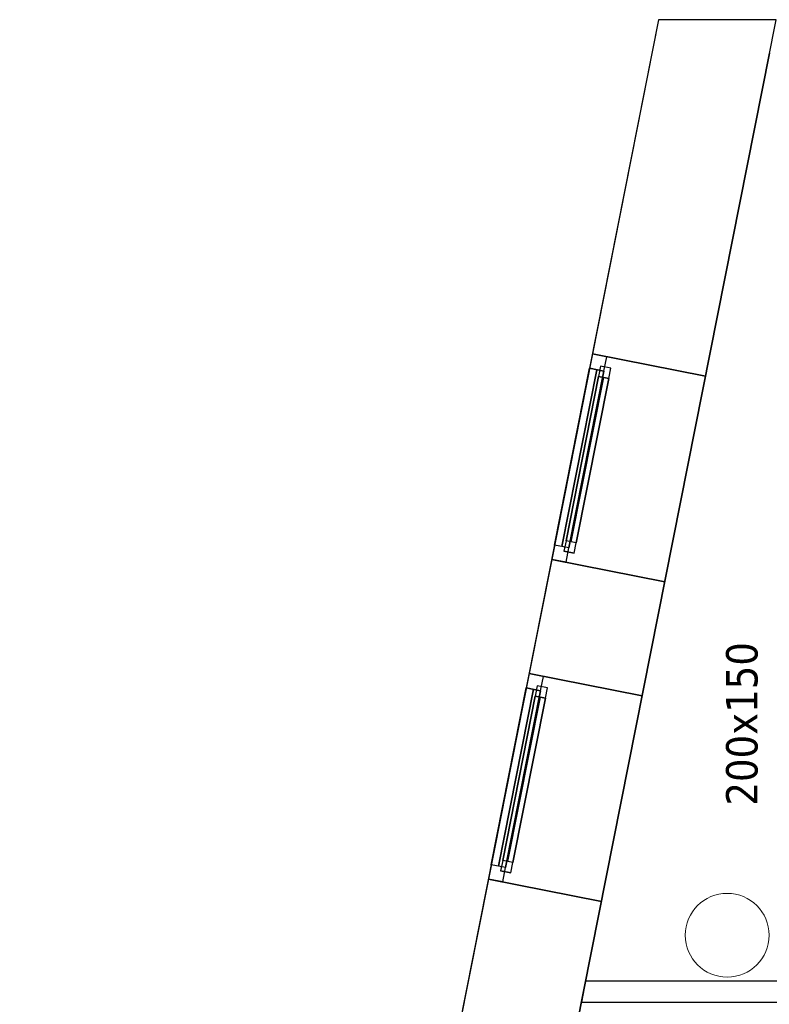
# Model space of a CAD drawing. Header units: metres. Extents: x 397.7 to 427.5, y 12.6 to 28.4.
# Tile 7 of 124: x 397.7 to 401.3, y 23.5 to 28.2. Entities that reach past the tile are written whole.
import ezdxf

# ---------------------------------------------------------------- set-up
doc = ezdxf.new("R2010")
doc.units = ezdxf.units.M
doc.layers.add('01_CARPINTERIA', color=5, linetype='Continuous', lineweight=25, true_color=0x0000ff)
doc.layers.add('01_SUELOS', color=7, linetype='Continuous', lineweight=25, true_color=0x007f00)
for name, color, linetype, lineweight in [('A-COLS-____-MCUT', 7, 'Continuous', 18), ('A-COLS-____-OTLN', 7, 'Continuous', 18), ('A-GENM-____-OTLN', 7, 'Continuous', 18), ('A-WALL-____-MCUT', 7, 'Continuous', 25), ('A-WALL-____-OTLN', 7, 'Continuous', 25), ('M-HVAC-DUCT-IDEN', 7, 'Continuous', 30)]:
    doc.layers.add(name, color=color, linetype=linetype, lineweight=lineweight)
doc.styles.add('Tahoma_2', font='tahoma.ttf', dxfattribs={"height": 0.15})

# ---------------------------------------------------------------- blocks, each defined once
blk = doc.blocks.new('Family - Façana nord-oest P5-151634-08_CLI_AIRE_P5')
at = {"layer": 'A-WALL-____-MCUT', "color": 253, "true_color": 0xaaaaaa}
for p, q in [((1.6255, 0.55), (-0.109, 0.55)), ((-0.109, 0.55), (0, 0)), ((1.6255, 0), (1.6255, 0.55)), ((2.6255, 0.55), (2.6255, 0)), ((3.1803, 0.55), (2.6255, 0.55)), ((3.1803, 0), (3.1803, 0.55)), ((5.7821, 0.55), (4.1803, 0.55)), ((4.1803, 0.55), (4.1803, 0)), ((0, 0), (1.6255, 0)), ((2.6255, 0), (3.1803, 0)), ((4.1803, 0), (5.7821, 0))]:
    blk.add_line(p, q, dxfattribs=at)
at = {"layer": 'A-WALL-____-OTLN', "color": 253, "true_color": 0xaaaaaa}
for p, q in [((15.5778, 0.55), (-0.109, 0.55)), ((-0.109, 0.55), (0, 0)), ((2.6255, 0.55), (1.6255, 0.55)), ((1.6255, 0.55), (1.6255, 0)), ((2.6255, 0), (2.6255, 0.55)), ((4.1803, 0.55), (3.1803, 0.55)), ((3.1803, 0.55), (3.1803, 0)), ((4.1803, 0), (4.1803, 0.55)), ((0, 0), (15.6867, 0)), ((1.6255, 0), (2.6255, 0)), ((3.1803, 0), (4.1803, 0))]:
    blk.add_line(p, q, dxfattribs=at)
at = {"layer": 'A-WALL-____-OTLN', "color": 253, "lineweight": 18, "true_color": 0xaaaaaa}
blk.add_line((0, 0), (15.6867, 0), dxfattribs=at)
blk = doc.blocks.new('Family - Vano finestra P5-151638-08_CLI_AIRE_P5')
at = {"layer": 'A-GENM-____-OTLN', "color": 253, "true_color": 0xaaaaaa}
for p, q in [((400.4138, 26.6337), (400.2195, 25.6528)), ((400.2195, 25.6528), (400.4138, 26.6337)), ((400.9533, 26.5268), (400.4138, 26.6337)), ((400.9533, 26.5268), (400.4138, 26.6337)), ((400.759, 25.5459), (400.9533, 26.5268)), ((400.9533, 26.5268), (400.759, 25.5459)), ((400.2195, 25.6528), (400.759, 25.5459)), ((400.759, 25.5459), (400.2195, 25.6528))]:
    blk.add_line(p, q, dxfattribs=at)
blk = doc.blocks.new('Family - Vano finestra P5-151642-08_CLI_AIRE_P5')
at = {"layer": 'A-GENM-____-OTLN', "color": 253, "true_color": 0xaaaaaa}
for p, q in [((400.1116, 25.1086), (399.9173, 24.1276)), ((399.9173, 24.1276), (400.1116, 25.1086)), ((400.6512, 25.0017), (400.1116, 25.1086)), ((400.6512, 25.0017), (400.1116, 25.1086)), ((400.4568, 24.0207), (400.6512, 25.0017)), ((400.6512, 25.0017), (400.4568, 24.0207)), ((399.9173, 24.1276), (400.4568, 24.0207)), ((400.4568, 24.0207), (399.9173, 24.1276))]:
    blk.add_line(p, q, dxfattribs=at)
blk = doc.blocks.new('Family - Evans P5-151679-08_CLI_AIRE_P5')
at = {"layer": 'A-WALL-____-MCUT', "color": 253, "true_color": 0xaaaaaa}
for p, q in [((0.0198, 0.1), (0, 0)), ((3.9753, 0.1), (0.0198, 0.1)), ((3.9753, 0), (3.9753, 0.1)), ((0, 0), (3.9753, 0))]:
    blk.add_line(p, q, dxfattribs=at)
at = {"layer": 'A-WALL-____-OTLN', "color": 253, "true_color": 0xaaaaaa}
for p, q in [((0.0198, 0.1), (0, 0)), ((3.9753, 0.1), (0.0198, 0.1)), ((3.9753, 0), (3.9753, 0.1)), ((0, 0), (3.9753, 0))]:
    blk.add_line(p, q, dxfattribs=at)
at = {"layer": 'A-WALL-____-OTLN', "color": 253, "lineweight": 18, "true_color": 0xaaaaaa}
blk.add_line((0, 0), (3.9753, 0), dxfattribs=at)
blk = doc.blocks.new('Family - Paviment P5-151720-08_CLI_AIRE_P5')
at = {"layer": '01_SUELOS', "color": 9, "true_color": 0xaad4aa}
for p, q in [((2.9635, 14.9576), (0, 0)), ((0, 0), (2.9635, 14.9576))]:
    blk.add_line(p, q, dxfattribs=at)
blk = doc.blocks.new('Forma directa - LONDR55-XX_ZZ-ARQ-CAA-M3D-Londres55-151486-08_CLI_AIRE_P5')
at = {"layer": '01_CARPINTERIA', "color": 161, "true_color": 0xaaaaff}
for p, q in [((0.1, 0.1), (0.05, 0.1)), ((0.05, 0.1), (0.05, 0.05)), ((0.1, 0.1), (0.05, 0.1)), ((0.05, 0.1), (0.05, 0.05)), ((0.1, 0.1), (0.9, 0.1)), ((0.9, 0.1), (0.1, 0.1)), ((0.1, 0.1), (0.1, 0.05)), ((0.1, 0.05), (0.1, 0.1)), ((0.1, 0.05), (0.1, 0.1)), ((0.1, 0.1), (0.1, 0.05)), ((0.9, 0.1), (0.9, 0.05)), ((0.9, 0.1), (0.9, 0.05)), ((0.95, 0.1), (0.9, 0.1)), ((0.9, 0.1), (0.9, 0.05)), ((0.95, 0.1), (0.9, 0.1)), ((0.9, 0.1), (0.9, 0.05)), ((0.95, 0.05), (0.95, 0.1)), ((0.95, 0.1), (0.95, 0.05)), ((0.07, 0.07), (0, 0.07)), ((0, 0.07), (0, 0)), ((0.07, 0.07), (0, 0.07)), ((0, 0.07), (0, 0)), ((0.05, 0.05), (0.1, 0.05)), ((0.05, 0.05), (0.1, 0.05)), ((0.07, 0), (0.07, 0.07)), ((0.07, 0.07), (0.07, 0)), ((0.07, 0.07), (0.93, 0.07)), ((0.93, 0.07), (0.07, 0.07)), ((0.07, 0.07), (0.07, 0)), ((0.07, 0), (0.07, 0.07)), ((0.9, 0.075), (0.1, 0.075)), ((0.9, 0.075), (0.1, 0.075)), ((0.1, 0.05), (0.9, 0.05)), ((0.9, 0.05), (0.1, 0.05)), ((0.9, 0.05), (0.95, 0.05)), ((0.9, 0.05), (0.95, 0.05)), ((1, 0.07), (0.93, 0.07)), ((0.93, 0.07), (0.93, 0)), ((1, 0.07), (0.93, 0.07)), ((0.93, 0.07), (0.93, 0)), ((0.93, 0.07), (0.93, 0)), ((0.93, 0.07), (0.93, 0)), ((1, 0), (1, 0.07)), ((1, 0.07), (1, 0)), ((0, 0), (0.07, 0)), ((0, 0), (0.07, 0)), ((0.93, 0.035), (0.07, 0.035)), ((0.07, 0.035), (0.93, 0.035)), ((0.07, 0), (0.93, 0)), ((0.93, 0), (0.07, 0)), ((0.93, 0), (1, 0)), ((0.93, 0), (1, 0))]:
    blk.add_line(p, q, dxfattribs=at)
blk = doc.blocks.new('Forma directa - Finestra P5-151727-08_CLI_AIRE_P5')
blk.add_blockref('Forma directa - LONDR55-XX_ZZ-ARQ-CAA-M3D-Londres55-151486-08_CLI_AIRE_P5', (0, 0))
blk = doc.blocks.new('Forma directa - Finestra P5-151805-08_CLI_AIRE_P5')
blk.add_blockref('Forma directa - LONDR55-XX_ZZ-ARQ-CAA-M3D-Londres55-151486-08_CLI_AIRE_P5', (0, 0))
blk = doc.blocks.new('Family - Pilar P5-151842-08_CLI_AIRE_P5')
at = {"layer": 'A-COLS-____-MCUT', "color": 253, "true_color": 0xaaaaaa}
for start, end in [(360, 180), (180, 360)]:
    blk.add_arc((0.2, 0.2), 0.2, start, end, dxfattribs=at)
at = {"layer": 'A-COLS-____-OTLN', "color": 253, "true_color": 0xaaaaaa}
for start, end in [(360, 180), (180, 360)]:
    blk.add_arc((0.2, 0.2), 0.2, start, end, dxfattribs=at)
blk = doc.blocks.new('LONDR55-XX_ZZ-ARQ-CAA-M3D-Londres55_ifc-1-08_CLI_AIRE_P5')
at = {"layer": '01_CARPINTERIA', "color": 253, "lineweight": 18, "true_color": 0xaaaaaa}
for name, p, rotation in [('Forma directa - Finestra P5-151805-08_CLI_AIRE_P5', (400.4138, 26.6337), 258.7933665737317), ('Forma directa - Finestra P5-151727-08_CLI_AIRE_P5', (400.1116, 25.1086), 258.7933665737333)]:
    blk.add_blockref(name, p, dxfattribs=dict(at, rotation=rotation))
at = {"layer": '01_SUELOS', "color": 253, "lineweight": 18, "true_color": 0xaaaaaa}
blk.add_blockref('Family - Paviment P5-151720-08_CLI_AIRE_P5', (398.2952, 13.1106), dxfattribs=at)
at = {"layer": 'A-COLS-____-OTLN', "color": 253, "lineweight": 18, "true_color": 0xaaaaaa}
blk.add_blockref('Family - Pilar P5-151842-08_CLI_AIRE_P5', (400.857, 23.6595), dxfattribs=at)
at = {"layer": 'A-GENM-____-OTLN', "color": 253, "lineweight": 18, "true_color": 0xaaaaaa}
for name in ['Family - Vano finestra P5-151638-08_CLI_AIRE_P5', 'Family - Vano finestra P5-151642-08_CLI_AIRE_P5']:
    blk.add_blockref(name, (0, 0), dxfattribs=at)
at = {"layer": 'A-WALL-____-OTLN', "color": 253, "lineweight": 18, "true_color": 0xaaaaaa, "rotation": 258.7933665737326}
blk.add_blockref('Family - Façana nord-oest P5-151634-08_CLI_AIRE_P5', (400.7297, 28.2282), dxfattribs=at)
at = {"layer": 'A-WALL-____-OTLN', "color": 253, "lineweight": 18, "true_color": 0xaaaaaa}
blk.add_blockref('Family - Evans P5-151679-08_CLI_AIRE_P5', (400.3617, 23.5407), dxfattribs=at)

msp = doc.modelspace()

# ---------------------------------------------------------------- block references
at = {"lineweight": 5}
msp.add_blockref('LONDR55-XX_ZZ-ARQ-CAA-M3D-Londres55_ifc-1-08_CLI_AIRE_P5', (0, 0), dxfattribs=at)

# ---------------------------------------------------------------- texts
at = {"layer": 'M-HVAC-DUCT-IDEN', "insert": (401.0515, 24.4782), "char_height": 0.15, "width": 0.913924, "attachment_point": 1, "rotation": 90, "style": 'Tahoma_2'}
msp.add_mtext('200x150', dxfattribs=at)

doc.saveas('drawing.dxf')
